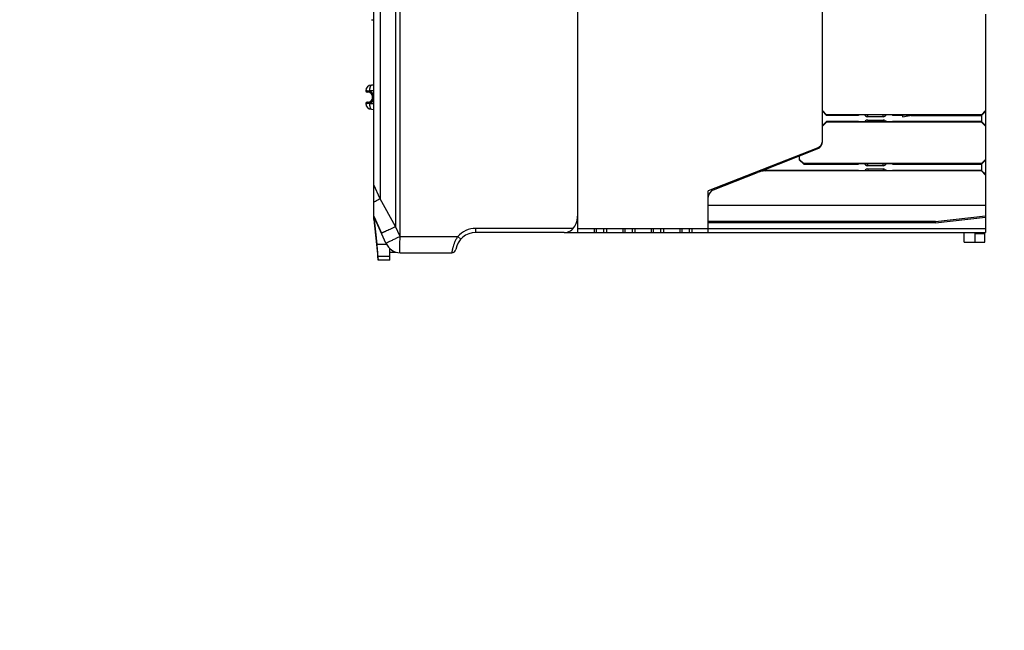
# Model space of a CAD drawing. Header units: millimetres. Extents: x 0 to 421, y 0 to 299.
# Tile 12 of 14: x 210 to 331, y 0 to 75. Entities that reach past the tile are written whole.
import ezdxf

# ---------------------------------------------------------------- set-up
doc = ezdxf.new("R2010")
doc.units = ezdxf.units.MM
doc.header["$LTSCALE"] = 65.395
doc.header["$PDMODE"] = 3
doc.header["$PDSIZE"] = 0.01
doc.layers.get('0').update_dxf_attribs({"linetype": 'CONTINUOUS'})
doc.layers.get('Defpoints').update_dxf_attribs({"linetype": 'CONTINUOUS'})
for name, color, linetype in [('COUPLER-SHAPE', 7, 'CONTINUOUS'), ('IO_EXPANSION_MODULE-DIM', 7, 'CONTINUOUS'), ('TERMINAL_PLUG-SHAPE', 7, 'CONTINUOUS')]:
    doc.layers.add(name, color=color, linetype=linetype)
doc.styles.get("Standard").update_dxf_attribs({"font": 'gothic.ttf'})
doc.dimstyles.new('DIMSTYLE_2', dxfattribs={"dimtxt": 3.5, "dimasz": 3.5, "dimexe": 1.5, "dimexo": 1, "dimgap": 0.875, "dimtad": 1, "dimdec": 5, "dimdsep": 46, "dimtxsty": 'STANDARD', "dimblk": '_FILLED', "dimblk1": '_FILLED', "dimblk2": '_FILLED', "dimcen": 0.09, "dimadec": 5, "dimazin": 2, "dimtp": 0.3, "dimtm": 0.3, "dimtfac": 1, "dimtdec": 5, "dimtofl": 0, "dimtmove": 0, "dimatfit": 3, "dimldrblk": '_FILLED', "dimfxl": 1, "dimtolj": 1, "dimarcsym": 0})

# ---------------------------------------------------------------- blocks, each defined once
blk = doc.blocks.new('_FILLED')
at = {"color": 0, "linetype": 'ByBlock'}
blk.add_solid([(0, 0), (-1, 0.214), (-1, -0.214)], dxfattribs=at)
blk = doc.blocks.new('*D141')
at = {"layer": 'Defpoints', "color": 0, "linetype": 'Continuous'}
for p in [(325.75, 114.36), (325.99, 79.16), (365.98, 79.16)]:
    blk.add_point(p, dxfattribs=at)
at = {"layer": 'IO_EXPANSION_MODULE-DIM', "color": 0, "linetype": 'Continuous', "lineweight": -2}
for p, q in [((326.75, 114.36), (367.48, 114.36)), ((365.98, 110.86), (365.98, 82.66)), ((326.99, 79.16), (367.48, 79.16)), ((365.98, 79.16), (365.98, 26.28))]:
    blk.add_line(p, q, dxfattribs=at)
at = {"layer": 'IO_EXPANSION_MODULE-DIM', "color": 0, "linetype": 'Continuous', "lineweight": -2, "xscale": 3.5, "yscale": 3.5, "zscale": 3.5}
for p, rotation in [((365.98, 114.36), 90), ((365.98, 79.16), 270)]:
    blk.add_blockref('_FILLED', p, dxfattribs=dict(at, rotation=rotation))
at = {"layer": 'IO_EXPANSION_MODULE-DIM', "color": 0, "linetype": 'Continuous', "insert": (359.11, 49.51), "char_height": 4.5, "attachment_point": 2, "rotation": 90, "line_spacing_factor": 0.9}
blk.add_mtext('\\A1;35{\\fGulim|b0|i0|c129|p50;mm DIN RAIL}', dxfattribs=at)

msp = doc.modelspace()

# ---------------------------------------------------------------- linework, layer by layer
at = {"color": 7, "linetype": 'Continuous'}
msp.add_lwpolyline([(420.5, 299.25, 0, 0, 0), (420.5, 0, 0, 0, 0), (0, 0, 0.2, 0.2, 0), (0, 299.25, 0, 0, 0)], format="xyseb", close=True, dxfattribs=at)
at = {"layer": 'COUPLER-SHAPE', "color": 7, "linetype": 'Continuous'}
for p, q in [((308.700375, 59.896012), (308.700375, 133.532925)), ((278.700375, 48.714469), (278.700375, 115.660824)), ((328.700375, 75.488812), (328.700375, 48.714469)), ((308.700375, 63.664773), (309.200375, 63.164469)), ((308.700375, 63.587948), (309.200375, 63.087643)), ((328.200375, 63.164469), (309.200375, 63.164469)), ((309.200375, 63.087643), (309.200375, 63.164469)), ((313.110847, 63.087643), (309.200375, 63.087643)), ((313.12481, 63.143516), (313.110847, 63.087643)), ((317.27594, 63.143516), (313.12481, 63.143516)), ((313.983218, 63.031626), (313.871328, 63.143516)), ((313.983218, 63.031626), (314.095108, 63.143516)), ((314.26606, 62.914469), (314.26606, 63.143516)), ((316.13469, 62.914469), (314.26606, 62.914469)), ((316.13469, 62.914469), (316.13469, 63.143516)), ((316.417532, 63.031626), (316.305642, 63.143516)), ((316.417532, 63.031626), (316.529423, 63.143516)), ((317.27594, 63.143516), (317.289903, 63.087643)), ((318.523065, 63.087643), (317.289903, 63.087643)), ((318.516956, 62.907273), (319.678518, 63.112087)), ((319.678518, 63.112087), (318.516956, 63.112087)), ((318.516956, 63.112087), (318.516956, 62.907273)), ((319.539886, 63.087643), (328.200375, 63.087643)), ((328.200375, 63.164469), (328.700375, 63.664773)), ((328.200375, 63.087643), (328.700375, 63.570487)), ((328.200375, 63.164469), (328.200375, 62.264469)), ((308.700375, 61.84099), (309.200375, 62.341294)), ((309.200375, 62.264469), (308.700375, 61.764164)), ((313.110847, 62.341294), (309.200375, 62.341294)), ((309.200375, 62.264469), (309.200375, 62.341294)), ((328.200375, 62.264469), (309.200375, 62.264469)), ((313.12481, 62.285421), (313.110847, 62.341294)), ((317.27594, 62.285421), (313.12481, 62.285421)), ((313.983218, 62.397311), (313.871328, 62.285421)), ((313.983218, 62.397311), (314.095108, 62.285421)), ((314.26606, 62.514469), (316.13469, 62.514469)), ((314.26606, 62.514469), (314.26606, 62.285421)), ((316.13469, 62.514469), (316.13469, 62.285421)), ((316.417532, 62.397311), (316.305642, 62.285421)), ((316.417532, 62.397311), (316.529423, 62.285421)), ((317.27594, 62.285421), (317.289903, 62.341294)), ((328.200375, 62.341294), (317.289903, 62.341294)), ((328.200375, 62.341294), (328.700375, 61.85845)), ((328.700375, 61.764164), (328.200375, 62.264469)), ((308.066027, 59.072701), (294.700375, 53.821909)), ((300.942289, 56.166649), (308.066027, 58.965261)), ((305.900375, 57.587948), (305.900375, 58.114469)), ((305.900375, 57.664773), (306.400375, 57.164469)), ((306.400375, 57.087643), (305.900375, 57.587948)), ((328.200375, 57.164469), (306.400375, 57.164469)), ((306.400375, 57.164469), (306.400375, 57.087643)), ((306.400375, 57.087643), (313.110847, 57.087643)), ((313.12481, 57.143516), (313.110847, 57.087643)), ((317.27594, 57.143516), (313.12481, 57.143516)), ((313.983218, 57.031626), (313.871328, 57.143516)), ((313.983218, 57.031626), (314.095108, 57.143516)), ((314.26606, 56.914469), (314.26606, 57.143516)), ((316.13469, 56.914469), (314.26606, 56.914469)), ((316.13469, 56.914469), (316.13469, 57.143516)), ((316.417532, 57.031626), (316.305642, 57.143516)), ((316.417532, 57.031626), (316.529423, 57.143516)), ((317.27594, 57.143516), (317.289903, 57.087643)), ((317.289903, 57.087643), (328.200375, 57.087643)), ((328.200375, 57.164469), (328.700375, 57.664773)), ((328.200375, 57.087643), (328.700375, 57.570487)), ((328.200375, 57.164469), (328.200375, 56.264469)), ((295.334723, 53.963677), (300.746733, 56.089823)), ((301.668619, 56.264469), (301.864176, 56.341294)), ((328.200375, 56.264469), (301.668619, 56.264469)), ((313.110847, 56.341294), (301.864176, 56.341294)), ((313.12481, 56.285421), (313.110847, 56.341294)), ((317.27594, 56.285421), (313.12481, 56.285421)), ((313.983218, 56.397311), (313.871328, 56.285421)), ((313.983218, 56.397311), (314.095108, 56.285421)), ((314.26606, 56.514469), (316.13469, 56.514469)), ((314.26606, 56.514469), (314.26606, 56.285421)), ((316.13469, 56.514469), (316.13469, 56.285421)), ((316.417532, 56.397311), (316.305642, 56.285421)), ((316.417532, 56.397311), (316.529423, 56.285421)), ((317.27594, 56.285421), (317.289903, 56.341294)), ((328.200375, 56.341294), (317.289903, 56.341294)), ((328.200375, 56.341294), (328.700375, 55.85845)), ((328.700375, 55.764164), (328.200375, 56.264469)), ((294.700375, 48.714469), (294.700375, 53.821909)), ((328.700375, 52.014469), (294.700375, 52.014469)), ((322.566831, 50.064469), (328.700375, 50.765445)), ((253.700375, 50.714469), (254.626455, 48.630788)), ((253.700375, 50.298513), (253.700375, 50.670363)), ((253.700375, 50.670363), (254.066143, 47.276064)), ((253.700375, 50.298495), (254.199784, 45.314554)), ((322.566831, 50.064469), (294.700375, 50.064469)), ((322.575375, 49.914469), (294.700375, 49.914469)), ((322.575375, 49.914469), (322.566831, 50.064469)), ((322.575375, 49.914469), (328.700375, 50.614469)), ((277.020218, 48.714469), (328.700375, 48.714469)), ((278.700375, 49.214469), (328.700375, 49.214469)), ((280.700375, 49.214469), (280.700375, 48.714469)), ((281.000375, 48.714469), (281.000375, 49.214469)), ((281.900375, 48.714469), (281.900375, 49.214469)), ((282.200375, 49.214469), (282.200375, 48.714469)), ((284.200375, 49.214469), (284.200375, 48.714469)), ((284.500375, 48.714469), (284.500375, 49.214469)), ((285.400375, 48.714469), (285.400375, 49.214469)), ((285.700375, 49.214469), (285.700375, 48.714469)), ((287.700375, 49.214469), (287.700375, 48.714469)), ((288.000375, 48.714469), (288.000375, 49.214469)), ((288.900375, 48.714469), (288.900375, 49.214469)), ((289.200375, 49.214469), (289.200375, 48.714469)), ((291.200375, 49.214469), (291.200375, 48.714469)), ((291.500375, 48.714469), (291.500375, 49.214469)), ((292.400375, 48.714469), (292.400375, 49.214469)), ((292.700375, 49.214469), (292.700375, 48.714469)), ((326.100375, 47.514469), (326.100375, 48.714469)), ((327.400375, 48.714469), (327.400375, 47.525814)), ((328.600375, 48.536248), (327.400375, 48.525775)), ((328.600375, 47.536286), (328.600375, 48.714469)), ((254.066143, 47.276064), (255.235498, 47.276064)), ((326.100375, 47.514469), (328.600375, 47.536286)), ((255.650375, 45.314469), (255.650375, 46.739939)), ((255.650375, 46.314469), (256.370448, 46.314469)), ((254.191165, 45.827352), (255.650375, 45.827352)), ((254.199784, 45.314554), (254.191165, 45.827352)), ((254.199784, 45.314554), (254.199095, 45.346594)), ((254.1998, 45.314469), (254.199784, 45.314554)), ((255.650375, 45.314469), (254.1998, 45.314469))]:
    msp.add_line(p, q, dxfattribs=at)
for centre, radius, start, end in [((314.26606, 63.314469), 0.4, 225, 270), ((316.13469, 63.314469), 0.4, 270, 315), ((314.26606, 62.114469), 0.4, 90, 135), ((316.13469, 62.114469), 0.4, 45, 90), ((307.700375, 59.896012), 1, 291.44773633, 0), ((307.700375, 60.003452), 1, 291.44773633, 353.8283415), ((314.26606, 57.314469), 0.4, 225, 270), ((316.13469, 57.314469), 0.4, 270, 315), ((314.26606, 56.114469), 0.4, 90, 135), ((316.13469, 56.114469), 0.4, 45, 90), ((295.700375, 53.032925), 1, 111.44773633, 180), ((257.001251, 48.211927), 2, 254.55676989, 255.43136874), ((263.242335, 46.714469), 0.5, 270, 350.40593177), ((266.200375, 46.214469), 2.5, 170.21014745, 170.40593177)]:
    msp.add_arc(centre, radius, start, end, dxfattribs=at)
for centre, major_axis, start_param, end_param in [((301.660864, 53.762945), (-2.337466, -0.91829), -1.9466775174, -1.5707963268), ((301.85642, 53.83977), (2.337466, 0.91829), 1.1949151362, 1.5707963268)]:
    msp.add_ellipse(centre, major_axis=major_axis, ratio=0.9954705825, start_param=start_param, end_param=end_param, dxfattribs=at)
msp.add_open_spline([(254.191165, 45.827352), (254.190027, 45.894921), (254.178515, 46.074115), (254.153504, 46.396715), (254.114752, 46.812141), (254.083414, 47.115834), (254.066143, 47.276064)], degree=3, knots=[0, 0, 0, 0, 0.139402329, 0.3702023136, 0.6675595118, 1, 1, 1, 1], dxfattribs=at)
at = {"layer": 'TERMINAL_PLUG-SHAPE', "color": 7, "linetype": 'Continuous'}
for p, q in [((253.700375, 50.714469), (253.700375, 120.566602)), ((254.453547, 120.52713), (254.453547, 52.855612)), ((256.349406, 120.427772), (256.349406, 49.443065)), ((256.900375, 48.214469), (256.900375, 120.398897)), ((278.700375, 50.914469), (278.700375, 115.460549)), ((253.394266, 74.827612), (253.700375, 74.824941)), ((253.700375, 66.803996), (253.394266, 66.801325)), ((252.700375, 66.101352), (252.700375, 66.064469)), ((252.845237, 66.100487), (252.700375, 66.101352)), ((252.914661, 66.064469), (252.700375, 66.064469)), ((253.000375, 65.914469), (252.850375, 65.914469)), ((253.700375, 66.104012), (253.196012, 66.099622)), ((253.196012, 66.033914), (253.196012, 66.099622)), ((253.500375, 65.214469), (253.500375, 65.414469)), ((253.500375, 65.414469), (253.649066, 65.414469)), ((253.500375, 65.214469), (253.649066, 65.214469)), ((253.649066, 65.214469), (253.649066, 65.414469)), ((252.700375, 64.564469), (252.700375, 64.527586)), ((252.700375, 64.564469), (252.914661, 64.564469)), ((252.700375, 64.527586), (252.845282, 64.528451)), ((252.850375, 64.714469), (253.000375, 64.714469)), ((253.196012, 64.595023), (253.196012, 64.529316)), ((253.196012, 64.529316), (253.700375, 64.524925)), ((253.394266, 63.827612), (253.700375, 63.824941)), ((254.453547, 52.855612), (253.700375, 54.550249)), ((256.349406, 49.443065), (254.453547, 52.855612)), ((255.173628, 47.39965), (253.700375, 50.714469)), ((256.900375, 48.203386), (256.349406, 49.443065)), ((278.138252, 49.214469), (266.200375, 49.214469)), ((266.200375, 48.714469), (266.200375, 49.214469)), ((277.020218, 48.714469), (266.200375, 48.714469)), ((256.900375, 48.214469), (263.964307, 48.214469)), ((264.336985, 47.881135), (263.964307, 48.214469)), ((256.900447, 46.214469), (263.242335, 46.214469))]:
    msp.add_line(p, q, dxfattribs=at)
for centre, radius, start, end in [((253.400375, 66.101352), 0.7, 90.5, 180), ((252.850375, 66.064469), 0.15, 180, 270), ((253.198757, 138.320226), 72.220604, 269.71953643, 269.99782224), ((253.000375, 65.414469), 0.5, 0, 90), ((253.000375, 65.214469), 0.5, 270, 0), ((252.999062, 65.414466), 0.650004, 0.00019207, 72.34503584), ((252.995244, 65.215053), 0.653822, 342.55226789, 359.94879424), ((252.850375, 64.564469), 0.15, 90, 180), ((253.400375, 64.527586), 0.7, 180, 269.5), ((253.156469, 9.446757), 55.082573, 89.95886814, 90.32373826), ((252.999013, 65.214512), 0.650065, 287.67209695, 342.49813071), ((275.750375, 50.914469), 2.95, 331.13427259, 0), ((266.200375, 46.214469), 2.5, 90, 170.40593177), ((266.200375, 46.214469), 3, 90, 138.1896851), ((277.020218, 50.214469), 1.5, 270, 331.13427259), ((257.001251, 48.211927), 2, 203.96248897, 267.11094514), ((291.716791, -29.955376), 85.572042, 114.01094079, 114.43643906), ((263.242335, 46.714469), 0.5, 270, 350.40593178)]:
    msp.add_arc(centre, radius, start, end, dxfattribs=at)
for points, knots in [([(253.196019, 66.099622), (253.195228, 66.190523), (253.201249, 66.322816), (253.225624, 66.489384), (253.24962, 66.594524), (253.278798, 66.680671), (253.3122, 66.745301), (253.348981, 66.788588), (253.380498, 66.801181), (253.394266, 66.801325)], [0, 0, 0, 0, 0.3572609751, 0.518721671, 0.6611237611, 0.78058642, 0.8751554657, 0.9458849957, 1, 1, 1, 1]), ([(253.000375, 65.914469), (252.988808, 65.914469), (252.962976, 65.924866), (252.935976, 65.960052), (252.918668, 66.008459), (252.914661, 66.045235), (252.914661, 66.064469)], [0, 0, 0, 0, 0.1852144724, 0.4135952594, 0.6920256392, 1, 1, 1, 1]), ([(253.196012, 66.033914), (253.171556, 66.039349), (253.078758, 66.057078), (252.984055, 66.064468), (252.914661, 66.064469)], [0, 0, 0, 0, 0.2652544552, 1, 1, 1, 1]), ([(253.151872, 65.890965), (253.151636, 65.89104), (253.152404, 65.892415), (253.152433, 65.894102), (253.1537, 65.897751), (253.155617, 65.904749), (253.159341, 65.91675), (253.164671, 65.934243), (253.171338, 65.955653), (253.181872, 65.989308), (253.190234, 66.015741), (253.196012, 66.033914)], [0, 0, 0, 0, 0.0049620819, 0.0194962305, 0.0433757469, 0.0763439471, 0.1684870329, 0.292731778, 0.4441947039, 0.6176650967, 1, 1, 1, 1]), ([(253.000375, 64.714469), (252.988808, 64.714469), (252.962976, 64.704071), (252.935977, 64.668885), (252.918668, 64.620478), (252.914661, 64.583702), (252.914661, 64.564469)], [0, 0, 0, 0, 0.185213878, 0.413594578, 0.692025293, 1, 1, 1, 1]), ([(252.914661, 64.564469), (252.936309, 64.564469), (253.03072, 64.566774), (253.124959, 64.579238), (253.196012, 64.595023)], [0, 0, 0, 0, 0.2292470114, 1, 1, 1, 1]), ([(253.151872, 64.737972), (253.151636, 64.737897), (253.152405, 64.736523), (253.152434, 64.734835), (253.1537, 64.731186), (253.155618, 64.724189), (253.159342, 64.712188), (253.164672, 64.694695), (253.171339, 64.673285), (253.181873, 64.639629), (253.190234, 64.613196), (253.196012, 64.595023)], [0, 0, 0, 0, 0.0049617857, 0.0194957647, 0.043375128, 0.0763431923, 0.1684860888, 0.2927306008, 0.4441935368, 0.6176644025, 1, 1, 1, 1]), ([(253.394266, 63.827612), (253.3805, 63.827756), (253.348987, 63.840352), (253.312204, 63.883632), (253.278826, 63.948272), (253.249642, 64.034412), (253.225635, 64.139549), (253.201225, 64.306115), (253.195233, 64.438412), (253.196019, 64.529316)], [0, 0, 0, 0, 0.054107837, 0.1248381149, 0.2193990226, 0.3388619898, 0.4812645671, 0.6427261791, 1, 1, 1, 1]), ([(253.700375, 52.474785), (253.756194, 52.50546), (254.004198, 52.638352), (254.256718, 52.762694), (254.453547, 52.855612)], [0, 0, 0, 0, 0.2263799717, 1, 1, 1, 1]), ([(254.626455, 48.630788), (254.626044, 48.631714), (254.628883, 48.635002), (254.634001, 48.638934), (254.643887, 48.64555), (254.664426, 48.657776), (254.700654, 48.677561), (254.755803, 48.706079), (254.826396, 48.741377), (254.911667, 48.783033), (255.010906, 48.830693), (255.168261, 48.905255), (255.3922, 49.009611), (255.687829, 49.145279), (256.011103, 49.29176), (256.234851, 49.392012), (256.349406, 49.443065)], [0, 0, 0, 0, 0.0015947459, 0.0053131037, 0.0113316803, 0.0196719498, 0.04329605, 0.0760009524, 0.1175067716, 0.1674484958, 0.2253647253, 0.2907496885, 0.4414741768, 0.6141587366, 0.8026312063, 1, 1, 1, 1]), ([(255.173628, 47.39965), (255.172756, 47.401611), (255.181846, 47.407791), (255.193378, 47.416267), (255.219165, 47.430723), (255.252591, 47.448897), (255.296716, 47.471677), (255.349997, 47.498502), (255.412627, 47.529367), (255.513347, 47.57824), (255.659355, 47.647715), (255.85633, 47.739869), (256.078845, 47.842594), (256.235352, 47.914057), (256.317047, 47.951187)], [0, 0, 0, 0, 0.0050665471, 0.0184723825, 0.0404776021, 0.0710330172, 0.1099629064, 0.157064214, 0.21209449, 0.2747264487, 0.4213959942, 0.5938125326, 0.7881413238, 1, 1, 1, 1]), ([(256.900447, 46.214469), (256.896703, 46.2271), (256.891051, 46.255586), (256.887505, 46.306665), (256.884576, 46.406197), (256.882052, 46.572795), (256.880402, 46.933609), (256.884149, 47.357946), (256.891166, 47.829346), (256.900375, 48.08441), (256.900375, 48.214469)], [0, 0, 0, 0, 0.0196178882, 0.0435347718, 0.0765878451, 0.1689488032, 0.2932466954, 0.6175004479, 0.805034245, 1, 1, 1, 1]), ([(263.96432, 48.214469), (263.888657, 48.101613), (263.750954, 47.870899), (263.582957, 47.516401), (263.454886, 47.173607), (263.375865, 46.903486), (263.328913, 46.708878), (263.30237, 46.584336), (263.281959, 46.476228), (263.266747, 46.385959), (263.257078, 46.322375), (263.251197, 46.281262), (263.248078, 46.257914), (263.245421, 46.239791), (263.244215, 46.226568), (263.242344, 46.219036), (263.242815, 46.21521), (263.242335, 46.214469)], [0, 0, 0, 0, 0.1900458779, 0.3750498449, 0.5479947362, 0.7013457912, 0.7683918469, 0.8279758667, 0.8794366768, 0.9222632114, 0.9560132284, 0.9693836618, 0.9803658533, 0.988933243, 0.9950710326, 0.998764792, 1, 1, 1, 1])]:
    msp.add_open_spline(points, degree=3, knots=knots, dxfattribs=at)

# ---------------------------------------------------------------- dimensions: what is measured, and where the dimension line sits
at = {"layer": 'IO_EXPANSION_MODULE-DIM', "color": 5, "linetype": 'Continuous'}
dim = msp.add_linear_dim(base=(365.980728, 79.164469), p1=(325.750375, 114.364469), p2=(325.993382, 79.164469), angle=270, text='35{\\fGulim|b0|i0|c129|p50;mm DIN RAIL}', dimstyle='DIMSTYLE_2', override={"dimtxt": 4.5}, dxfattribs=at)
dim.commit()
dim.dimension.update_dxf_attribs({"geometry": '*D141', "text_midpoint": (365.980728, 49.505353), "dimtype": 160})

doc.saveas('drawing.dxf')
